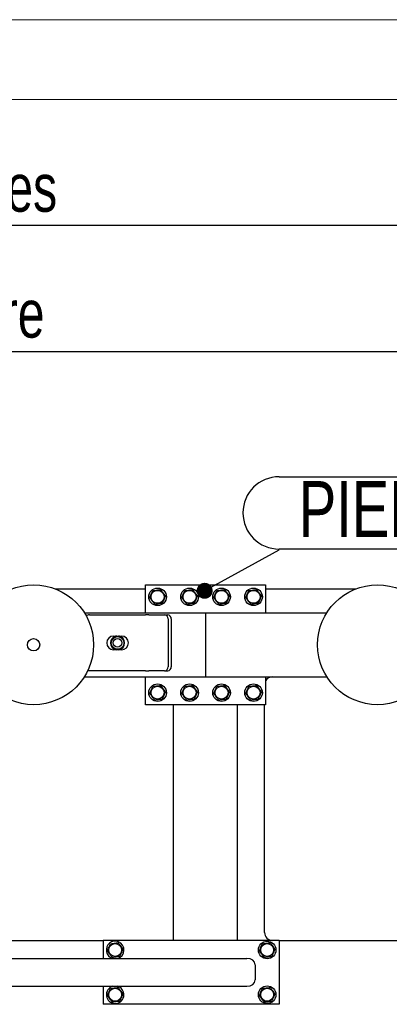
# Model space of a CAD drawing. Header units: millimetres. Extents: x 0 to 841, y 0 to 594.
# Tile 175 of 177: x 666 to 689, y 532 to 594. Entities that reach past the tile are written whole.
import ezdxf

# ---------------------------------------------------------------- set-up
doc = ezdxf.new("R2010")
doc.units = ezdxf.units.MM
doc.layers.add('COTES', color=1, linetype='Continuous')
doc.layers.add('NOTES', color=6, linetype='Continuous')
doc.layers.add('TRAIT-FORT', color=4, linetype='Continuous', lineweight=25)
doc.styles.add('SLDTEXTSTYLE1', font='TXT', dxfattribs={"width": 0.75})
doc.dimstyles.new('SLDDIMSTYLE0', dxfattribs={"dimtxt": 3, "dimasz": 2, "dimexe": 0, "dimexo": 0.0625, "dimgap": 0.75, "dimtad": 1, "dimdec": 0, "dimlfac": 20, "dimrnd": 1e-09, "dimzin": 12, "dimdsep": 46, "dimtxsty": 'SLDTEXTSTYLE1', "dimsah": 1, "dimcen": 0.09, "dimadec": 0, "dimazin": 3, "dimtfac": 1, "dimtdec": 0, "dimtofl": 0, "dimtmove": 0, "dimatfit": 3, "dimfxl": 1, "dimfrac": 2, "dimtolj": 1, "dimtzin": 12, "dimarcsym": 0})
doc.dimstyles.new('SLDDIMSTYLE2', dxfattribs={"dimtxt": 0.18, "dimasz": 1, "dimexe": 0, "dimexo": 0.0625, "dimgap": 0, "dimtad": 0, "dimtih": 1, "dimtoh": 1, "dimdec": 0, "dimrnd": 1e-09, "dimzin": 0, "dimdsep": 46, "dimtxsty": 'Standard', "dimblk1": 'DOT', "dimblk2": 'DOT', "dimsah": 1, "dimcen": 0.09, "dimadec": 0, "dimazin": 0, "dimtfac": 1, "dimtdec": 0, "dimtofl": 0, "dimtmove": 0, "dimatfit": 3, "dimldrblk": 'DOT', "dimfxl": 1, "dimfrac": 2, "dimtolj": 1, "dimtzin": 0, "dimarcsym": 0})

# ---------------------------------------------------------------- blocks, each defined once
blk = doc.blocks.new('_D_22')
at = {"layer": 'COTES', "color": 1, "transparency": 16777216}
for p, q in [((602.662, 539.283), (602.662, 574.237)), ((718.662, 539.283), (718.662, 574.237)), ((602.662, 573.237), (718.662, 573.237))]:
    blk.add_line(p, q, dxfattribs=at)
for points in [[(602.662, 573.237), (604.662, 572.737), (604.662, 573.737)], [(718.662, 573.237), (716.662, 573.737), (716.662, 572.737)]]:
    blk.add_solid(points, dxfattribs=at)
at = {"layer": 'COTES', "color": 1, "transparency": 16777216, "char_height": 3, "attachment_point": 1, "style": 'SLDTEXTSTYLE1'}
for s, insert in [('Cadre', (659.402, 577.104)), ('2320', (649.41, 577.104))]:
    blk.add_mtext(s, dxfattribs=dict(at, insert=insert))
blk = doc.blocks.new('_D_26')
at = {"layer": 'COTES', "color": 1, "transparency": 16777216}
for p, q in [((601.662, 559.383), (601.662, 582.117)), ((719.662, 559.383), (719.662, 582.117)), ((719.662, 581.117), (601.662, 581.117))]:
    blk.add_line(p, q, dxfattribs=at)
for points in [[(601.662, 581.117), (603.662, 580.617), (603.662, 581.617)], [(719.662, 581.117), (717.662, 581.617), (717.662, 580.617)]]:
    blk.add_solid(points, dxfattribs=at)
at = {"layer": 'COTES', "color": 1, "transparency": 16777216, "char_height": 3, "attachment_point": 1, "style": 'SLDTEXTSTYLE1'}
for s, insert in [('2360', (651.035, 584.984)), ('Toles', (661.027, 584.984))]:
    blk.add_mtext(s, dxfattribs=dict(at, insert=insert))
blk = doc.blocks.new('SW_NOTE_24')
at = {"layer": 'NOTES', "color": 0}
for p, q in [((0, 4.574), (13.585, 4.574)), ((13.585, 0.046), (0, 0.046))]:
    blk.add_line(p, q, dxfattribs=at)
for centre, start, end in [((0, 2.31), 90, 270), ((13.585, 2.31), 270, 90)]:
    blk.add_arc(centre, 2.264, start, end, dxfattribs=at)
at = {"layer": 'NOTES', "color": 0, "insert": (6.785, 4.303), "char_height": 3.5, "attachment_point": 2, "style": 'SLDTEXTSTYLE1'}
blk.add_mtext('PIED 5', dxfattribs=at)
blk = doc.blocks.new('_Dot')
at = {"color": 0, "linetype": 'ByBlock', "lineweight": -2}
blk.add_line((-0.5, 0), (-1, 0), dxfattribs=at)
at = {"color": 0, "linetype": 'ByBlock', "const_width": 0.5}
blk.add_lwpolyline([(-0.25, 0, 1), (0.25, 0, 1)], format="xyb", close=True, dxfattribs=at)

msp = doc.modelspace()

# ---------------------------------------------------------------- linework, layer by layer
at = {"color": 7, "linetype": 'Continuous', "lineweight": 18}
for p, q in [((841, 594), (0, 594)), ((836, 589), (5, 589))]:
    msp.add_line(p, q, dxfattribs=at)
at = {"layer": 'TRAIT-FORT', "color": 4, "linetype": 'Continuous', "lineweight": 25}
for p, q in [((668.258, 558.383), (673.912, 558.383)), ((673.912, 556.883), (673.912, 558.633)), ((673.912, 558.633), (681.412, 558.633)), ((681.412, 558.633), (681.412, 556.883)), ((681.412, 558.383), (687.066, 558.383)), ((670.084, 556.883), (677.662, 556.883)), ((670.411, 556.751), (673.911, 556.751)), ((674.111, 556.751), (673.911, 556.751)), ((674.111, 556.751), (675.1, 556.751)), ((675.1, 556.751), (675.3, 556.751)), ((675.317, 556.501), (675.317, 553.501)), ((675.517, 556.501), (675.517, 553.501)), ((677.662, 556.883), (677.662, 556.583)), ((677.662, 556.883), (677.662, 556.583)), ((677.662, 556.883), (685.24, 556.883)), ((677.662, 556.583), (677.662, 553.183)), ((671.911, 555.426), (672.038, 555.426)), ((672.025, 555.404), (672.072, 555.43)), ((672.072, 555.43), (672.077, 555.435)), ((672.072, 555.389), (672.072, 555.43)), ((672.077, 555.435), (672.088, 555.426)), ((672.088, 555.392), (672.088, 555.426)), ((672.234, 555.426), (672.245, 555.435)), ((672.234, 555.392), (672.234, 555.426)), ((672.245, 555.435), (672.249, 555.43)), ((672.249, 555.43), (672.249, 555.389)), ((672.249, 555.43), (672.296, 555.404)), ((672.283, 555.426), (672.411, 555.426)), ((672.038, 554.576), (671.911, 554.576)), ((672.072, 554.572), (672.025, 554.599)), ((672.072, 554.572), (672.072, 554.614)), ((672.077, 554.567), (672.072, 554.572)), ((672.088, 554.576), (672.077, 554.567)), ((672.088, 554.61), (672.088, 554.576)), ((672.234, 554.61), (672.234, 554.576)), ((672.245, 554.567), (672.234, 554.576)), ((672.249, 554.572), (672.245, 554.567)), ((672.249, 554.614), (672.249, 554.572)), ((672.296, 554.599), (672.249, 554.572)), ((672.411, 554.576), (672.283, 554.576)), ((670.084, 552.883), (677.662, 552.883)), ((673.911, 553.251), (670.411, 553.251)), ((673.911, 553.251), (674.111, 553.251)), ((673.912, 551.133), (673.912, 552.883)), ((675.1, 553.251), (674.111, 553.251)), ((675.1, 553.251), (675.3, 553.251)), ((677.662, 553.183), (677.662, 552.883)), ((677.662, 553.183), (677.662, 552.883)), ((677.662, 552.883), (685.24, 552.883)), ((681.412, 552.883), (681.412, 551.133)), ((681.412, 551.133), (673.912, 551.133)), ((675.662, 536.383), (675.662, 551.133)), ((679.662, 536.383), (679.662, 551.133)), ((681.353, 536.883), (681.353, 551.133)), ((658.412, 536.383), (671.262, 536.383)), ((671.262, 536.383), (671.262, 535.258)), ((682.262, 536.383), (671.262, 536.383)), ((682.262, 536.383), (703.162, 536.383)), ((682.262, 536.383), (682.262, 532.383)), ((663.267, 535.258), (680.237, 535.258)), ((680.762, 534.858), (680.762, 533.908)), ((663.267, 533.508), (680.237, 533.508)), ((671.262, 533.508), (671.262, 532.383)), ((672.223, 533.491), (672.176, 533.508)), ((682.262, 532.383), (671.262, 532.383))]:
    msp.add_line(p, q, dxfattribs=at)
at = {"layer": 'TRAIT-FORT', "color": 4, "linetype": 'Continuous', "lineweight": 25, "flags": 128}
msp.add_lwpolyline([(670.411, 553.251), (670.313, 553.261), (670.294, 553.265)], dxfattribs=at)
at = {"layer": 'TRAIT-FORT', "color": 4, "linetype": 'Continuous', "lineweight": 25}
for centre, radius in [((666.912, 554.883), 3.75), ((674.662, 557.883), 0.55), ((674.662, 557.883), 0.404), ((676.662, 557.883), 0.55), ((676.662, 557.883), 0.404), ((678.662, 557.883), 0.55), ((678.662, 557.883), 0.404), ((680.662, 557.883), 0.55), ((680.662, 557.883), 0.404), ((688.412, 554.883), 3.75), ((666.912, 554.883), 0.389), ((672.161, 555.001), 0.397), ((672.161, 555.001), 0.272), ((674.662, 551.883), 0.55), ((674.662, 551.883), 0.404), ((676.662, 551.883), 0.55), ((676.662, 551.883), 0.404), ((678.662, 551.883), 0.55), ((678.662, 551.883), 0.404), ((680.662, 551.883), 0.55), ((680.662, 551.883), 0.404), ((672.012, 535.783), 0.404), ((681.512, 535.783), 0.55), ((681.512, 535.783), 0.404), ((672.012, 532.983), 0.404), ((681.512, 532.983), 0.55), ((681.512, 532.983), 0.404)]:
    msp.add_circle(centre, radius, dxfattribs=at)
for centre, radius, start, end in [((670.411, 556.251), 0.5, 90, 116.11089), ((675.082, 556.517), 0.235, 356.18874, 85.59805), ((675.282, 556.517), 0.235, 356.18874, 85.59805), ((671.911, 555.001), 0.425, 90, 270), ((672.161, 555.001), 0.442, 100.96644, 259.03356), ((672.161, 555.001), 0.425, 108.57513, 251.42487), ((672.161, 555.001), 0.442, 280.96644, 79.03356), ((672.161, 555.001), 0.425, 288.57513, 71.42487), ((672.411, 555.001), 0.425, 270, 90), ((675.082, 553.485), 0.235, 274.40195, 3.81126), ((675.282, 553.485), 0.235, 274.40195, 3.81126), ((681.853, 552.383), 0.5, 90, 151.87016), ((681.853, 536.883), 0.5, 180, 270), ((672.012, 535.783), 0.55, 67.47733, 252.65856), ((672.012, 535.783), 0.55, 287.34144, 67.47733), ((672.012, 532.983), 0.55, 107.34144, 67.47733)]:
    msp.add_arc(centre, radius, start, end, dxfattribs=at)
for centre, start_param, end_param in [((680.237, 534.858), 0, 1.570796), ((680.237, 533.908), 4.712389, 6.283185)]:
    msp.add_ellipse(centre, major_axis=(0.525, 0), ratio=0.761243, start_param=start_param, end_param=end_param, dxfattribs=at)
for points, knots in [([(674.175, 557.822), (674.192, 557.862), (674.225, 557.941), (674.275, 558.059), (674.322, 558.171), (674.351, 558.24), (674.366, 558.275)], [0, 0, 0, 0, 0.264605, 0.534948, 0.765343, 1, 1, 1, 1]), ([(674.366, 558.275), (674.428, 558.282), (674.531, 558.295), (674.679, 558.314), (674.779, 558.326), (674.837, 558.333), (674.853, 558.335)], [0, 0, 0, 0, 0.385549, 0.637642, 0.896546, 1, 1, 1, 1]), ([(675.149, 557.944), (675.123, 557.978), (675.071, 558.046), (674.994, 558.148), (674.921, 558.245), (674.876, 558.305), (674.853, 558.335)], [0, 0, 0, 0, 0.264605, 0.534948, 0.765343, 1, 1, 1, 1]), ([(676.175, 557.822), (676.192, 557.862), (676.225, 557.941), (676.275, 558.059), (676.322, 558.171), (676.351, 558.24), (676.366, 558.275)], [0, 0, 0, 0, 0.264605, 0.534948, 0.765343, 1, 1, 1, 1]), ([(676.366, 558.275), (676.428, 558.282), (676.531, 558.295), (676.679, 558.314), (676.779, 558.326), (676.837, 558.333), (676.853, 558.335)], [0, 0, 0, 0, 0.385549, 0.637642, 0.896546, 1, 1, 1, 1]), ([(677.149, 557.944), (677.123, 557.978), (677.071, 558.046), (676.994, 558.148), (676.921, 558.245), (676.876, 558.305), (676.853, 558.335)], [0, 0, 0, 0, 0.264605, 0.534948, 0.765343, 1, 1, 1, 1]), ([(678.175, 557.822), (678.192, 557.862), (678.225, 557.941), (678.275, 558.059), (678.322, 558.171), (678.351, 558.24), (678.366, 558.275)], [0, 0, 0, 0, 0.264605, 0.534948, 0.765343, 1, 1, 1, 1]), ([(678.366, 558.275), (678.428, 558.282), (678.531, 558.295), (678.679, 558.314), (678.779, 558.326), (678.837, 558.333), (678.853, 558.335)], [0, 0, 0, 0, 0.385549, 0.637642, 0.896546, 1, 1, 1, 1]), ([(679.149, 557.944), (679.123, 557.978), (679.071, 558.046), (678.994, 558.148), (678.921, 558.245), (678.876, 558.305), (678.853, 558.335)], [0, 0, 0, 0, 0.264605, 0.534948, 0.765343, 1, 1, 1, 1]), ([(680.175, 557.822), (680.192, 557.862), (680.225, 557.941), (680.275, 558.059), (680.322, 558.171), (680.351, 558.24), (680.366, 558.275)], [0, 0, 0, 0, 0.264605, 0.534948, 0.765343, 1, 1, 1, 1]), ([(680.366, 558.275), (680.428, 558.282), (680.531, 558.295), (680.679, 558.314), (680.779, 558.326), (680.837, 558.333), (680.853, 558.335)], [0, 0, 0, 0, 0.385549, 0.637642, 0.896546, 1, 1, 1, 1]), ([(681.149, 557.944), (681.123, 557.978), (681.071, 558.046), (680.994, 558.148), (680.921, 558.245), (680.876, 558.305), (680.853, 558.335)], [0, 0, 0, 0, 0.264605, 0.534948, 0.765343, 1, 1, 1, 1]), ([(674.175, 557.822), (674.201, 557.789), (674.253, 557.72), (674.33, 557.618), (674.403, 557.521), (674.448, 557.461), (674.471, 557.431)], [0, 0, 0, 0, 0.264605, 0.534948, 0.765343, 1, 1, 1, 1]), ([(675.149, 557.944), (675.132, 557.904), (675.099, 557.825), (675.049, 557.708), (675.002, 557.595), (674.973, 557.526), (674.958, 557.492)], [0, 0, 0, 0, 0.264605, 0.534948, 0.765343, 1, 1, 1, 1]), ([(676.175, 557.822), (676.201, 557.789), (676.253, 557.72), (676.33, 557.618), (676.403, 557.521), (676.448, 557.461), (676.471, 557.431)], [0, 0, 0, 0, 0.264605, 0.534948, 0.765343, 1, 1, 1, 1]), ([(677.149, 557.944), (677.132, 557.904), (677.099, 557.825), (677.049, 557.708), (677.002, 557.595), (676.973, 557.526), (676.958, 557.492)], [0, 0, 0, 0, 0.264605, 0.534948, 0.765343, 1, 1, 1, 1]), ([(678.175, 557.822), (678.201, 557.789), (678.253, 557.72), (678.33, 557.618), (678.403, 557.521), (678.448, 557.461), (678.471, 557.431)], [0, 0, 0, 0, 0.264605, 0.534948, 0.765343, 1, 1, 1, 1]), ([(679.149, 557.944), (679.132, 557.904), (679.099, 557.825), (679.049, 557.708), (679.002, 557.595), (678.973, 557.526), (678.958, 557.492)], [0, 0, 0, 0, 0.264605, 0.534948, 0.765343, 1, 1, 1, 1]), ([(680.175, 557.822), (680.201, 557.789), (680.253, 557.72), (680.33, 557.618), (680.403, 557.521), (680.448, 557.461), (680.471, 557.431)], [0, 0, 0, 0, 0.264605, 0.534948, 0.765343, 1, 1, 1, 1]), ([(681.149, 557.944), (681.132, 557.904), (681.099, 557.825), (681.049, 557.708), (681.002, 557.595), (680.973, 557.526), (680.958, 557.492)], [0, 0, 0, 0, 0.264605, 0.534948, 0.765343, 1, 1, 1, 1]), ([(674.471, 557.431), (674.533, 557.439), (674.635, 557.452), (674.784, 557.47), (674.884, 557.482), (674.942, 557.49), (674.958, 557.492)], [0, 0, 0, 0, 0.385549, 0.637642, 0.896546, 1, 1, 1, 1]), ([(676.471, 557.431), (676.533, 557.439), (676.635, 557.452), (676.784, 557.47), (676.884, 557.482), (676.942, 557.49), (676.958, 557.492)], [0, 0, 0, 0, 0.385549, 0.637642, 0.896546, 1, 1, 1, 1]), ([(678.471, 557.431), (678.533, 557.439), (678.635, 557.452), (678.784, 557.47), (678.884, 557.482), (678.942, 557.49), (678.958, 557.492)], [0, 0, 0, 0, 0.385549, 0.637642, 0.896546, 1, 1, 1, 1]), ([(680.471, 557.431), (680.533, 557.439), (680.635, 557.452), (680.784, 557.47), (680.884, 557.482), (680.942, 557.49), (680.958, 557.492)], [0, 0, 0, 0, 0.385549, 0.637642, 0.896546, 1, 1, 1, 1]), ([(672.025, 555.404), (672.017, 555.395), (672.003, 555.38), (671.991, 555.351), (671.986, 555.34)], [0, 0, 0, 0, 0.593144, 1, 1, 1, 1]), ([(672.088, 555.426), (672.089, 555.426), (672.092, 555.426), (672.106, 555.427), (672.126, 555.428), (672.146, 555.429), (672.165, 555.429), (672.185, 555.429), (672.207, 555.427), (672.224, 555.426), (672.232, 555.426), (672.233, 555.426), (672.234, 555.426)], [0, 0, 0, 0, 0.112459, 0.224891, 0.338077, 0.451935, 0.500009, 0.61321, 0.72639, 0.840088, 0.953755, 1, 1, 1, 1]), ([(672.296, 555.404), (672.304, 555.395), (672.315, 555.385), (672.325, 555.363), (672.327, 555.358)], [0, 0, 0, 0, 0.762755, 1, 1, 1, 1]), ([(672.025, 554.599), (672.017, 554.607), (672.007, 554.616), (671.998, 554.636), (671.997, 554.64)], [0, 0, 0, 0, 0.82796, 1, 1, 1, 1]), ([(672.234, 554.576), (672.232, 554.576), (672.229, 554.577), (672.215, 554.576), (672.195, 554.574), (672.176, 554.573), (672.156, 554.573), (672.136, 554.574), (672.114, 554.575), (672.098, 554.576), (672.09, 554.577), (672.088, 554.576), (672.088, 554.576)], [0, 0, 0, 0, 0.112459, 0.224891, 0.338077, 0.451935, 0.500009, 0.61321, 0.72639, 0.840088, 0.953755, 1, 1, 1, 1]), ([(672.296, 554.599), (672.304, 554.607), (672.316, 554.618), (672.325, 554.64), (672.328, 554.645)], [0, 0, 0, 0, 0.753414, 1, 1, 1, 1]), ([(674.175, 551.822), (674.192, 551.862), (674.225, 551.941), (674.275, 552.059), (674.322, 552.171), (674.351, 552.24), (674.366, 552.275)], [0, 0, 0, 0, 0.264605, 0.534948, 0.765343, 1, 1, 1, 1]), ([(674.366, 552.275), (674.428, 552.282), (674.531, 552.295), (674.679, 552.314), (674.779, 552.326), (674.837, 552.333), (674.853, 552.335)], [0, 0, 0, 0, 0.385549, 0.637642, 0.896546, 1, 1, 1, 1]), ([(675.149, 551.944), (675.123, 551.978), (675.071, 552.046), (674.994, 552.148), (674.921, 552.245), (674.876, 552.305), (674.853, 552.335)], [0, 0, 0, 0, 0.264605, 0.534948, 0.765343, 1, 1, 1, 1]), ([(676.175, 551.822), (676.192, 551.862), (676.225, 551.941), (676.275, 552.059), (676.322, 552.171), (676.351, 552.24), (676.366, 552.275)], [0, 0, 0, 0, 0.264605, 0.534948, 0.765343, 1, 1, 1, 1]), ([(676.366, 552.275), (676.428, 552.282), (676.531, 552.295), (676.679, 552.314), (676.779, 552.326), (676.837, 552.333), (676.853, 552.335)], [0, 0, 0, 0, 0.385549, 0.637642, 0.896546, 1, 1, 1, 1]), ([(677.149, 551.944), (677.123, 551.978), (677.071, 552.046), (676.994, 552.148), (676.921, 552.245), (676.876, 552.305), (676.853, 552.335)], [0, 0, 0, 0, 0.264605, 0.534948, 0.765343, 1, 1, 1, 1]), ([(678.175, 551.822), (678.192, 551.862), (678.225, 551.941), (678.275, 552.059), (678.322, 552.171), (678.351, 552.24), (678.366, 552.275)], [0, 0, 0, 0, 0.264605, 0.534948, 0.765343, 1, 1, 1, 1]), ([(678.366, 552.275), (678.428, 552.282), (678.531, 552.295), (678.679, 552.314), (678.779, 552.326), (678.837, 552.333), (678.853, 552.335)], [0, 0, 0, 0, 0.385549, 0.637642, 0.896546, 1, 1, 1, 1]), ([(679.149, 551.944), (679.123, 551.978), (679.071, 552.046), (678.994, 552.148), (678.921, 552.245), (678.876, 552.305), (678.853, 552.335)], [0, 0, 0, 0, 0.264605, 0.534948, 0.765343, 1, 1, 1, 1]), ([(680.175, 551.822), (680.192, 551.862), (680.225, 551.941), (680.275, 552.059), (680.322, 552.171), (680.351, 552.24), (680.366, 552.275)], [0, 0, 0, 0, 0.264605, 0.534948, 0.765343, 1, 1, 1, 1]), ([(680.366, 552.275), (680.428, 552.282), (680.531, 552.295), (680.679, 552.314), (680.779, 552.326), (680.837, 552.333), (680.853, 552.335)], [0, 0, 0, 0, 0.385549, 0.637642, 0.896546, 1, 1, 1, 1]), ([(681.149, 551.944), (681.123, 551.978), (681.071, 552.046), (680.994, 552.148), (680.921, 552.245), (680.876, 552.305), (680.853, 552.335)], [0, 0, 0, 0, 0.264605, 0.534948, 0.765343, 1, 1, 1, 1]), ([(674.175, 551.822), (674.201, 551.789), (674.253, 551.72), (674.33, 551.618), (674.403, 551.521), (674.448, 551.461), (674.471, 551.431)], [0, 0, 0, 0, 0.264605, 0.534948, 0.765343, 1, 1, 1, 1]), ([(674.471, 551.431), (674.533, 551.439), (674.635, 551.452), (674.784, 551.47), (674.884, 551.482), (674.942, 551.49), (674.958, 551.492)], [0, 0, 0, 0, 0.385549, 0.637642, 0.896546, 1, 1, 1, 1]), ([(675.149, 551.944), (675.132, 551.904), (675.099, 551.825), (675.049, 551.708), (675.002, 551.595), (674.973, 551.526), (674.958, 551.492)], [0, 0, 0, 0, 0.264605, 0.534948, 0.765343, 1, 1, 1, 1]), ([(676.175, 551.822), (676.201, 551.789), (676.253, 551.72), (676.33, 551.618), (676.403, 551.521), (676.448, 551.461), (676.471, 551.431)], [0, 0, 0, 0, 0.264605, 0.534948, 0.765343, 1, 1, 1, 1]), ([(676.471, 551.431), (676.533, 551.439), (676.635, 551.452), (676.784, 551.47), (676.884, 551.482), (676.942, 551.49), (676.958, 551.492)], [0, 0, 0, 0, 0.385549, 0.637642, 0.896546, 1, 1, 1, 1]), ([(677.149, 551.944), (677.132, 551.904), (677.099, 551.825), (677.049, 551.708), (677.002, 551.595), (676.973, 551.526), (676.958, 551.492)], [0, 0, 0, 0, 0.264605, 0.534948, 0.765343, 1, 1, 1, 1]), ([(678.175, 551.822), (678.201, 551.789), (678.253, 551.72), (678.33, 551.618), (678.403, 551.521), (678.448, 551.461), (678.471, 551.431)], [0, 0, 0, 0, 0.264605, 0.534948, 0.765343, 1, 1, 1, 1]), ([(678.471, 551.431), (678.533, 551.439), (678.635, 551.452), (678.784, 551.47), (678.884, 551.482), (678.942, 551.49), (678.958, 551.492)], [0, 0, 0, 0, 0.385549, 0.637642, 0.896546, 1, 1, 1, 1]), ([(679.149, 551.944), (679.132, 551.904), (679.099, 551.825), (679.049, 551.708), (679.002, 551.595), (678.973, 551.526), (678.958, 551.492)], [0, 0, 0, 0, 0.264605, 0.534948, 0.765343, 1, 1, 1, 1]), ([(680.175, 551.822), (680.201, 551.789), (680.253, 551.72), (680.33, 551.618), (680.403, 551.521), (680.448, 551.461), (680.471, 551.431)], [0, 0, 0, 0, 0.264605, 0.534948, 0.765343, 1, 1, 1, 1]), ([(680.471, 551.431), (680.533, 551.439), (680.635, 551.452), (680.784, 551.47), (680.884, 551.482), (680.942, 551.49), (680.958, 551.492)], [0, 0, 0, 0, 0.385549, 0.637642, 0.896546, 1, 1, 1, 1]), ([(681.149, 551.944), (681.132, 551.904), (681.099, 551.825), (681.049, 551.708), (681.002, 551.595), (680.973, 551.526), (680.958, 551.492)], [0, 0, 0, 0, 0.264605, 0.534948, 0.765343, 1, 1, 1, 1]), ([(671.525, 535.722), (671.542, 535.762), (671.575, 535.841), (671.625, 535.959), (671.672, 536.071), (671.701, 536.14), (671.716, 536.175)], [0, 0, 0, 0, 0.264605, 0.534948, 0.765343, 1, 1, 1, 1]), ([(671.716, 536.175), (671.778, 536.182), (671.881, 536.195), (672.029, 536.214), (672.129, 536.226), (672.187, 536.233), (672.203, 536.235)], [0, 0, 0, 0, 0.385549, 0.637642, 0.896546, 1, 1, 1, 1]), ([(672.499, 535.844), (672.473, 535.878), (672.421, 535.946), (672.344, 536.048), (672.271, 536.145), (672.226, 536.205), (672.203, 536.235)], [0, 0, 0, 0, 0.264605, 0.534948, 0.765343, 1, 1, 1, 1]), ([(681.025, 535.722), (681.042, 535.762), (681.075, 535.841), (681.125, 535.959), (681.172, 536.071), (681.201, 536.14), (681.216, 536.175)], [0, 0, 0, 0, 0.264605, 0.534948, 0.765343, 1, 1, 1, 1]), ([(681.216, 536.175), (681.278, 536.182), (681.381, 536.195), (681.529, 536.214), (681.629, 536.226), (681.687, 536.233), (681.703, 536.235)], [0, 0, 0, 0, 0.385549, 0.637642, 0.896546, 1, 1, 1, 1]), ([(681.999, 535.844), (681.973, 535.878), (681.921, 535.946), (681.844, 536.048), (681.771, 536.145), (681.726, 536.205), (681.703, 536.235)], [0, 0, 0, 0, 0.264605, 0.534948, 0.765343, 1, 1, 1, 1]), ([(671.525, 535.722), (671.551, 535.689), (671.603, 535.62), (671.68, 535.518), (671.753, 535.421), (671.798, 535.361), (671.821, 535.331)], [0, 0, 0, 0, 0.264605, 0.534948, 0.765343, 1, 1, 1, 1]), ([(672.499, 535.844), (672.482, 535.804), (672.449, 535.725), (672.399, 535.608), (672.352, 535.495), (672.323, 535.426), (672.308, 535.392)], [0, 0, 0, 0, 0.264605, 0.534948, 0.765343, 1, 1, 1, 1]), ([(681.025, 535.722), (681.051, 535.689), (681.103, 535.62), (681.18, 535.518), (681.253, 535.421), (681.298, 535.361), (681.321, 535.331)], [0, 0, 0, 0, 0.264605, 0.534948, 0.765343, 1, 1, 1, 1]), ([(681.999, 535.844), (681.982, 535.804), (681.949, 535.725), (681.899, 535.608), (681.852, 535.495), (681.823, 535.426), (681.808, 535.392)], [0, 0, 0, 0, 0.264605, 0.534948, 0.765343, 1, 1, 1, 1]), ([(671.821, 535.331), (671.883, 535.339), (671.985, 535.352), (672.134, 535.37), (672.234, 535.382), (672.292, 535.39), (672.308, 535.392)], [0, 0, 0, 0, 0.385549, 0.637642, 0.896546, 1, 1, 1, 1]), ([(681.321, 535.331), (681.383, 535.339), (681.485, 535.352), (681.634, 535.37), (681.734, 535.382), (681.792, 535.39), (681.808, 535.392)], [0, 0, 0, 0, 0.385549, 0.637642, 0.896546, 1, 1, 1, 1]), ([(671.525, 532.922), (671.542, 532.962), (671.575, 533.041), (671.625, 533.159), (671.672, 533.271), (671.701, 533.34), (671.716, 533.375)], [0, 0, 0, 0, 0.264605, 0.534948, 0.765343, 1, 1, 1, 1]), ([(671.716, 533.375), (671.778, 533.382), (671.881, 533.395), (672.029, 533.414), (672.129, 533.426), (672.187, 533.433), (672.203, 533.435)], [0, 0, 0, 0, 0.385549, 0.637642, 0.896546, 1, 1, 1, 1]), ([(672.499, 533.044), (672.473, 533.078), (672.421, 533.146), (672.344, 533.248), (672.271, 533.345), (672.226, 533.405), (672.203, 533.435)], [0, 0, 0, 0, 0.264605, 0.534948, 0.765343, 1, 1, 1, 1]), ([(672.499, 533.044), (672.482, 533.004), (672.449, 532.925), (672.399, 532.808), (672.352, 532.695), (672.323, 532.626), (672.308, 532.592)], [0, 0, 0, 0, 0.264605, 0.534948, 0.765343, 1, 1, 1, 1]), ([(681.025, 532.922), (681.042, 532.962), (681.075, 533.041), (681.125, 533.159), (681.172, 533.271), (681.201, 533.34), (681.216, 533.375)], [0, 0, 0, 0, 0.264605, 0.534948, 0.765343, 1, 1, 1, 1]), ([(681.216, 533.375), (681.278, 533.382), (681.381, 533.395), (681.529, 533.414), (681.629, 533.426), (681.687, 533.433), (681.703, 533.435)], [0, 0, 0, 0, 0.385549, 0.637642, 0.896546, 1, 1, 1, 1]), ([(681.999, 533.044), (681.973, 533.078), (681.921, 533.146), (681.844, 533.248), (681.771, 533.345), (681.726, 533.405), (681.703, 533.435)], [0, 0, 0, 0, 0.264605, 0.534948, 0.765343, 1, 1, 1, 1]), ([(681.999, 533.044), (681.982, 533.004), (681.949, 532.925), (681.899, 532.808), (681.852, 532.695), (681.823, 532.626), (681.808, 532.592)], [0, 0, 0, 0, 0.264605, 0.534948, 0.765343, 1, 1, 1, 1]), ([(671.525, 532.922), (671.551, 532.889), (671.603, 532.82), (671.68, 532.718), (671.753, 532.621), (671.798, 532.561), (671.821, 532.531)], [0, 0, 0, 0, 0.264605, 0.534948, 0.765343, 1, 1, 1, 1]), ([(671.821, 532.531), (671.883, 532.539), (671.985, 532.552), (672.134, 532.57), (672.234, 532.582), (672.292, 532.59), (672.308, 532.592)], [0, 0, 0, 0, 0.385549, 0.637642, 0.896546, 1, 1, 1, 1]), ([(681.025, 532.922), (681.051, 532.889), (681.103, 532.82), (681.18, 532.718), (681.253, 532.621), (681.298, 532.561), (681.321, 532.531)], [0, 0, 0, 0, 0.264605, 0.534948, 0.765343, 1, 1, 1, 1]), ([(681.321, 532.531), (681.383, 532.539), (681.485, 532.552), (681.634, 532.57), (681.734, 532.582), (681.792, 532.59), (681.808, 532.592)], [0, 0, 0, 0, 0.385549, 0.637642, 0.896546, 1, 1, 1, 1])]:
    msp.add_open_spline(points, degree=3, knots=knots, dxfattribs=at)

# ---------------------------------------------------------------- block references
at = {"layer": 'NOTES', "color": 211}
msp.add_blockref('SW_NOTE_24', (682.264, 560.826), dxfattribs=at)

# ---------------------------------------------------------------- dimensions: what is measured, and where the dimension line sits
at = {"layer": 'COTES', "color": 1}
for base, p1, p2, text, picture, middle in [((601.662, 581.117), (719.662, 558.383), (601.662, 558.383), '<> Toles', '_D_26', (660.662, 581.117)), ((718.662, 573.237), (602.662, 538.283), (718.662, 538.283), '<> Cadre', '_D_22', (660.662, 573.237))]:
    dim = msp.add_linear_dim(base=base, p1=p1, p2=p2, text=text, dimstyle='SLDDIMSTYLE0', dxfattribs=at)
    dim.commit()
    dim.dimension.update_dxf_attribs({"geometry": picture, "text_midpoint": middle, "dimtype": 160})

# ---------------------------------------------------------------- leaders
at = {"layer": 'NOTES', "color": 211}
msp.add_leader([(677.604, 558.26), (682.264, 560.826)], dimstyle='SLDDIMSTYLE2', dxfattribs=at)

doc.saveas('drawing.dxf')
